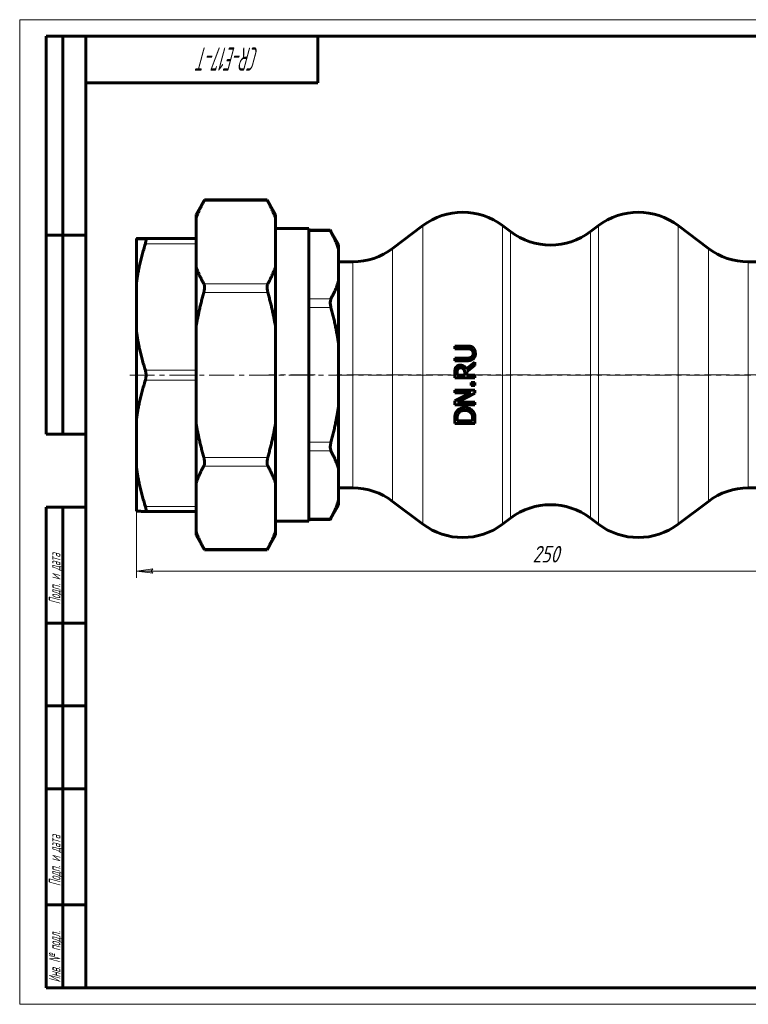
# Model space of a CAD drawing. Header units: millimetres. Extents: x 0 to 420, y 0 to 297.
# Tile 1 of 2: x 0 to 220, y 0 to 297. Entities that reach past the tile are written whole.
import ezdxf

# ---------------------------------------------------------------- set-up
doc = ezdxf.new("R2010")
doc.units = ezdxf.units.MM
for name, pattern in [('K5LT_AXLED', [12, 7.5, -1.5, 1.5, -1.5]), ('K5LT_BASIC', [0]), ('K5LT_THIN', [0])]:
    doc.linetypes.add(name, pattern=pattern)
doc.layers.add('Системный слой', color=7, linetype='Continuous')
doc.layers.add('Системный слой (1)', color=251, linetype='Continuous', true_color=0x6c6c6c)
doc.styles.add('KDIMTEXTSTYLE', font='GOST_AU.SHX', dxfattribs={"width": 0.96, "oblique": 15, "height": 5})
doc.styles.add('KTEXTSTYLE', font='GOST_AU.SHX', dxfattribs={"width": 0.56, "height": 5})
doc.dimstyles.new('KDIMSTYLE (1.00)', dxfattribs={"dimtxt": 5, "dimasz": 1, "dimexe": 2, "dimexo": 0, "dimgap": 1, "dimtad": 1, "dimtxsty": 'KDIMTEXTSTYLE', "dimsah": 1, "dimcen": 0, "dimdle": 1, "dimadec": 0, "dimazin": 0, "dimtfac": 0.667, "dimtmove": 0, "dimatfit": 3, "dimfxl": 1, "dimtvp": 1, "dimtolj": 1, "dimtzin": 0, "dimarcsym": 0})

# ---------------------------------------------------------------- blocks, each defined once
blk = doc.blocks.new('U0')
at = {"layer": 'Системный слой (1)', "color": 143, "linetype": 'K5LT_BASIC', "lineweight": 60, "true_color": 0x33acca}
for p, q in [((37.94, 150.18), (38.02, 149.9)), ((37.96, 148.69), (37.94, 148.69)), ((37.94, 148.69), (37.94, 148.69)), ((37.99, 148.69), (37.96, 148.69)), ((38.01, 148.7), (37.99, 148.69)), ((38.02, 148.7), (38.01, 148.7)), ((38.02, 149.9), (38.03, 149.89)), ((38.1, 148.79), (38.02, 148.7)), ((38.02, 148.7), (38.02, 148.7)), ((38.03, 149.89), (38.03, 149.87)), ((38.03, 149.87), (38.05, 149.81)), ((38.05, 149.81), (38.07, 149.71)), ((38.07, 149.71), (38.11, 149.53)), ((38.15, 148.92), (38.1, 148.79)), ((38.11, 149.53), (38.15, 149.2)), ((38.15, 149.2), (38.16, 149.08)), ((38.16, 149), (38.15, 148.92)), ((38.16, 149.08), (38.16, 149.07)), ((38.16, 149.07), (38.16, 149.04)), ((38.16, 149.04), (38.16, 149))]:
    blk.add_line(p, q, dxfattribs=at)
blk = doc.blocks.new('U2')
at = {"layer": 'Системный слой (1)', "color": 143, "linetype": 'K5LT_BASIC', "lineweight": 60, "true_color": 0x33acca}
for p, q in [((74.68, 242.63), (74.68, 242.64)), ((74.72, 242.55), (74.68, 242.63)), ((74.76, 242.48), (74.72, 242.55)), ((74.79, 242.43), (74.76, 242.48)), ((74.8, 242.41), (74.79, 242.43)), ((74.81, 242.4), (74.8, 242.41)), ((74.81, 242.39), (74.81, 242.4)), ((74.9, 242.24), (74.81, 242.39))]:
    blk.add_line(p, q, dxfattribs=at)
blk = doc.blocks.new('U3')
at = {"layer": 'Системный слой (1)', "color": 143, "linetype": 'K5LT_BASIC', "lineweight": 60, "true_color": 0x33acca}
for p, q in [((55.57, 137.48), (55.65, 137.32)), ((55.65, 137.32), (55.66, 137.32)), ((55.66, 137.32), (55.66, 137.3)), ((55.66, 137.3), (55.68, 137.28)), ((55.68, 137.28), (55.7, 137.24)), ((55.7, 137.24), (55.74, 137.16)), ((55.74, 137.16), (55.78, 137.08)), ((55.78, 137.08), (55.79, 137.07))]:
    blk.add_line(p, q, dxfattribs=at)
blk = doc.blocks.new('U6')
at = {"layer": 'Системный слой (1)', "color": 143, "linetype": 'K5LT_BASIC', "lineweight": 60, "true_color": 0x33acca}
for p, q in [((55.59, 242.28), (55.57, 242.24)), ((55.62, 242.34), (55.59, 242.28)), ((55.64, 242.36), (55.62, 242.34)), ((55.65, 242.38), (55.64, 242.36)), ((55.69, 242.46), (55.65, 242.38)), ((55.65, 242.38), (55.65, 242.38)), ((55.76, 242.59), (55.69, 242.46)), ((55.79, 242.64), (55.76, 242.59))]:
    blk.add_line(p, q, dxfattribs=at)
blk = doc.blocks.new('U9')
at = {"layer": 'Системный слой (1)', "color": 143, "linetype": 'K5LT_BASIC', "lineweight": 60, "true_color": 0x33acca}
for p, q in [((74.68, 137.07), (74.7, 137.12)), ((74.7, 137.12), (74.77, 137.25)), ((74.77, 137.25), (74.82, 137.33)), ((74.82, 137.34), (74.83, 137.35)), ((74.82, 137.33), (74.82, 137.34)), ((74.83, 137.35), (74.84, 137.38)), ((74.84, 137.38), (74.87, 137.44)), ((74.87, 137.44), (74.9, 137.48))]:
    blk.add_line(p, q, dxfattribs=at)
blk = doc.blocks.new('D0')
at = {"layer": 'Системный слой (1)'}
for points in [[(35.23, 130.69), (40.23, 131.34), (39.73, 130.69), (40.23, 130.03)], [(285.23, 130.69), (280.23, 131.34), (280.73, 130.69), (280.23, 130.03)]]:
    blk.add_hatch(color=7, dxfattribs=at).paths.add_polyline_path(points)
at = {"layer": 'Системный слой (1)', "color": 7, "linetype": 'K5LT_THIN', "lineweight": 18, "true_color": 0xffffff}
for p, q in [((35.23, 148.72), (35.23, 128.69)), ((285.23, 148.72), (285.23, 128.69)), ((35.23, 130.69), (40.23, 131.34)), ((40.23, 130.03), (35.23, 130.69)), ((40.23, 131.34), (39.73, 130.69)), ((39.73, 130.69), (40.23, 130.03)), ((280.73, 130.69), (280.23, 131.34)), ((280.23, 131.34), (285.23, 130.69)), ((285.23, 130.69), (280.23, 130.03)), ((280.23, 130.03), (280.73, 130.69))]:
    blk.add_line(p, q, dxfattribs=at)
blk.add_wipeout([(154.76, 131.69), (154.76, 139.07), (165.27, 139.07), (165.27, 131.69)]).dxf.layer = 'Системный слой (1)'
blk.add_line((35.23, 130.69), (285.23, 130.69), dxfattribs=at)
at = {"layer": 'Системный слой (1)', "color": 7, "insert": (154.76, 138.27), "char_height": 5, "attachment_point": 1, "style": 'KTEXTSTYLE'}
blk.add_mtext('\\H5.0;\\W1.000;\\Q15;\\Q15;\\W0.960;250', dxfattribs=at)
blk = doc.blocks.new('KDIMARROW_01')
at = {"layer": 'Системный слой'}
blk.add_hatch(color=0, dxfattribs=at).paths.add_polyline_path([(-5, -0.66), (0, 0), (-5, 0.66), (-4.5, 0)])
at = {"layer": 'Системный слой', "color": 0, "linetype": 'K5LT_THIN', "lineweight": 18}
for p, q in [((-4.5, 0), (-5, 0.66)), ((-5, 0.66), (0, 0)), ((0, 0), (-5, -0.66)), ((-5, -0.66), (-4.5, 0))]:
    blk.add_line(p, q, dxfattribs=at)
at = {"layer": 'Системный слой (1)', "color": 0, "linetype": 'K5LT_THIN', "lineweight": 18}
blk.add_line((356.07, 189.86), (355.07, 189.86), dxfattribs=at)
blk = doc.blocks.new('U23')
at = {"color": 7, "linetype": 'K5LT_THIN', "lineweight": 18, "true_color": 0xffffff}
for p, q in [((0, 0), (0, 297)), ((0, 297), (420, 297)), ((420, 0), (0, 0))]:
    blk.add_line(p, q, dxfattribs=at)
at = {"color": 143, "linetype": 'K5LT_BASIC', "lineweight": 60, "true_color": 0x33acca}
for p, q in [((8, 172), (8, 292)), ((20, 292), (8, 292)), ((13, 172), (13, 292)), ((20, 5), (20, 292)), ((20, 292), (415, 292)), ((90, 292), (90, 278)), ((90, 278), (20, 278)), ((20, 232), (8, 232)), ((20, 172), (8, 172)), ((8, 5), (8, 150)), ((20, 150), (8, 150)), ((13, 5), (13, 150)), ((20, 115), (8, 115)), ((20, 90), (8, 90)), ((20, 65), (8, 65)), ((20, 30), (8, 30)), ((20, 5), (8, 5)), ((415, 5), (20, 5))]:
    blk.add_line(p, q, dxfattribs=at)
at = {"color": 7, "attachment_point": 1, "style": 'KTEXTSTYLE'}
for s, insert, char_height, rotation in [('\\H5.0;\\W1.000;\\Q15;\\Q15;\\W0.560;\\H7.00;CR-E17-T', (72.2, 281.64), 7, 180), ('\\H5.0;\\W1.000;\\Q15;\\Q15;\\W0.560;\\H3.50;Подп. и дата', (8.82, 120.66), 3.5, 90), ('\\H5.0;\\W1.000;\\Q15;\\Q15;\\W0.560;\\H3.50;Подп. и дата', (8.82, 35.66), 3.5, 90), ('\\H5.0;\\W1.000;\\Q15;\\Q15;\\W0.560;\\H3.50;Инв. № подл.', (8.82, 6.57), 3.5, 90)]:
    blk.add_mtext(s, dxfattribs=dict(at, insert=insert, char_height=char_height, rotation=rotation))

msp = doc.modelspace()

# ---------------------------------------------------------------- linework, layer by layer
at = {"layer": 'Системный слой (1)', "color": 143, "linetype": 'K5LT_BASIC', "lineweight": 60, "true_color": 0x33acca}
for p, q in [((53.232, 238.211), (55.789, 242.639)), ((55.789, 242.639), (74.676, 242.639)), ((77.232, 238.211), (74.676, 242.639)), ((53.232, 237.067), (53.232, 238.211)), ((77.232, 238.211), (77.232, 237.067)), ((53.232, 230.916), (53.232, 237.067)), ((77.232, 222.515), (77.232, 237.067)), ((112.58, 228.006), (121.684, 234.876)), ((148.184, 233.062), (145.78, 234.876)), ((172.28, 233.062), (174.684, 234.876)), ((207.884, 228.006), (198.78, 234.876)), ((87.232, 233.969), (77.232, 233.969)), ((87.232, 145.743), (87.232, 233.969)), ((87.232, 233.505), (93.741, 233.505)), ((96.232, 229.191), (93.741, 233.505)), ((35.232, 230.948), (35.232, 230.99)), ((35.232, 217.508), (35.232, 230.948)), ((37.943, 231.025), (37.941, 231.025)), ((37.943, 231.025), (53.232, 231.025)), ((53.232, 230.916), (53.232, 230.914)), ((53.232, 229.407), (53.232, 230.914)), ((53.232, 229.407), (53.232, 228.561)), ((96.232, 229.191), (96.232, 227.625)), ((53.232, 222.515), (53.232, 228.561)), ((96.232, 227.625), (96.232, 218.258)), ((100.532, 223.969), (96.232, 223.969)), ((224.232, 223.969), (219.932, 223.969)), ((53.232, 204.409), (53.232, 222.515)), ((77.232, 222.515), (77.232, 204.409)), ((35.232, 203.138), (35.232, 217.508)), ((96.232, 218.258), (96.232, 199.223)), ((35.232, 176.374), (35.232, 203.138)), ((53.232, 192.106), (53.232, 204.409)), ((77.232, 175.304), (77.232, 204.409)), ((96.232, 199.223), (96.232, 180.489)), ((131.325, 198.549), (131.325, 197.738)), ((135.131, 198.549), (131.325, 198.549)), ((131.325, 197.738), (135.151, 197.738)), ((131.325, 194.945), (131.325, 194.135)), ((135.131, 194.945), (131.325, 194.945)), ((131.325, 194.135), (135.131, 194.135)), ((137.425, 193.724), (134.77, 191.554)), ((137.425, 192.671), (137.425, 193.724)), ((53.232, 192.106), (53.232, 191.239)), ((53.232, 188.239), (53.232, 191.239)), ((131.325, 190.575), (131.325, 189.004)), ((132.027, 189.814), (132.027, 190.62)), ((134.32, 190.526), (134.32, 189.814)), ((134.998, 190.744), (137.425, 192.671)), ((134.998, 189.814), (134.998, 190.744)), ((53.232, 188.239), (53.232, 187.395)), ((53.232, 175.304), (53.232, 187.395)), ((131.325, 189.004), (137.425, 189.004)), ((134.32, 189.814), (132.027, 189.814)), ((137.425, 189.814), (134.998, 189.814)), ((137.425, 187.6), (136.258, 187.6)), ((136.258, 187.6), (136.258, 186.621)), ((137.425, 189.004), (137.425, 189.814)), ((137.425, 186.621), (137.425, 187.6)), ((137.425, 185.227), (131.325, 185.227)), ((131.325, 185.227), (131.325, 184.471)), ((131.325, 184.471), (136.154, 184.471)), ((136.154, 184.471), (131.325, 182.014)), ((132.165, 181.618), (137.425, 184.317)), ((136.258, 186.621), (137.425, 186.621)), ((137.425, 184.317), (137.425, 185.227)), ((131.325, 182.014), (131.325, 180.862)), ((137.425, 181.618), (132.165, 181.618)), ((137.425, 180.862), (137.425, 181.618)), ((96.232, 180.489), (96.232, 161.455)), ((131.325, 180.862), (137.425, 180.862)), ((35.232, 162.046), (35.232, 176.374)), ((53.232, 157.197), (53.232, 175.304)), ((77.232, 175.304), (77.232, 157.197)), ((131.325, 176.561), (131.325, 175.172)), ((132.027, 175.983), (132.027, 176.601)), ((136.723, 175.983), (132.027, 175.983)), ((136.723, 176.601), (136.723, 175.983)), ((137.425, 175.172), (137.425, 176.576)), ((131.325, 175.172), (137.425, 175.172)), ((35.232, 148.723), (35.232, 162.046)), ((96.232, 161.455), (96.232, 152.088)), ((53.232, 151.046), (53.232, 157.197)), ((77.232, 142.645), (77.232, 157.197)), ((100.532, 155.743), (96.232, 155.743)), ((224.232, 155.743), (219.932, 155.743)), ((96.232, 152.088), (96.232, 150.522)), ((112.58, 151.707), (121.684, 144.836)), ((207.884, 151.707), (198.78, 144.836)), ((37.943, 148.688), (53.232, 148.688)), ((53.232, 151.046), (53.232, 150.182)), ((53.232, 148.688), (53.232, 150.182)), ((53.232, 142.645), (53.232, 148.688)), ((96.232, 150.522), (93.741, 146.207)), ((87.232, 145.743), (77.232, 145.743)), ((87.232, 146.207), (93.741, 146.207)), ((148.184, 146.65), (145.78, 144.836)), ((172.28, 146.65), (174.684, 144.836)), ((53.232, 141.502), (53.232, 142.645)), ((77.232, 142.645), (77.232, 141.502)), ((53.232, 141.502), (55.789, 137.074)), ((77.232, 141.502), (74.676, 137.074)), ((55.789, 137.074), (74.676, 137.074))]:
    msp.add_line(p, q, dxfattribs=at)
at = {"layer": 'Системный слой (1)', "color": 7, "linetype": 'K5LT_THIN', "lineweight": 18, "true_color": 0xffffff}
for p, q in [((55.569, 242.237), (74.896, 242.237)), ((121.684, 234.876), (121.684, 144.836)), ((145.78, 144.836), (145.78, 234.876)), ((174.684, 234.876), (174.684, 144.836)), ((198.78, 144.836), (198.78, 234.876)), ((87.232, 233.103), (93.958, 233.103)), ((148.184, 233.062), (148.184, 146.65)), ((172.28, 146.65), (172.28, 233.062)), ((37.941, 231.025), (53.232, 231.025)), ((53.232, 230.914), (37.941, 230.914)), ((37.941, 229.407), (53.232, 229.407)), ((112.58, 151.707), (112.58, 228.006)), ((207.884, 228.006), (207.884, 151.707)), ((100.532, 223.969), (100.532, 155.743)), ((219.932, 155.743), (219.932, 223.969)), ((74.896, 217.346), (55.569, 217.346)), ((55.569, 214.748), (74.896, 214.748)), ((93.958, 212.779), (87.232, 212.779)), ((87.232, 210.181), (93.958, 210.181)), ((53.232, 191.239), (37.941, 191.239)), ((37.941, 188.239), (53.232, 188.239)), ((93.958, 169.532), (87.232, 169.532)), ((87.232, 166.934), (93.958, 166.934)), ((74.896, 164.965), (55.569, 164.965)), ((55.569, 162.367), (74.896, 162.367)), ((53.232, 150.182), (37.941, 150.182)), ((93.958, 146.609), (87.232, 146.609)), ((74.896, 137.476), (55.569, 137.476))]:
    msp.add_line(p, q, dxfattribs=at)
at = {"layer": 'Системный слой (1)', "color": 30, "linetype": 'K5LT_AXLED', "lineweight": 18, "true_color": 0xff8000}
for p, q in [((33.232, 189.756), (287.232, 189.756)), ((89.232, 189.856), (75.232, 189.856)), ((226.232, 189.856), (94.232, 189.856))]:
    msp.add_line(p, q, dxfattribs=at)
at = {"layer": 'Системный слой (1)', "color": 143, "linetype": 'K5LT_BASIC', "lineweight": 60, "true_color": 0x33acca}
for centre, start, end in [((133.732, 218.913), 52.95753, 127.04247), ((186.732, 218.913), 52.95753, 127.04247), ((160.232, 249.026), 232.95753, 307.04247), ((100.532, 243.969), 270, 307.04247), ((219.932, 243.969), 232.95753, 270), ((100.532, 135.743), 52.95753, 90), ((219.932, 135.743), 90, 127.04247), ((160.232, 130.687), 52.95753, 127.04247), ((133.732, 160.8), 232.95753, 307.04247), ((186.732, 160.8), 232.95753, 307.04247)]:
    msp.add_arc(centre, 20, start, end, dxfattribs=at)
for points, weights in [([(55.569, 242.237), (54.094, 239.548), (53.232, 237.067)], [1.00702924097, 1.00883383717, 1]), ([(77.232, 237.067), (76.37, 239.548), (74.896, 242.237)], [1, 1.00883383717, 1.00702924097]), ([(96.232, 227.625), (95.515, 230.233), (93.958, 233.103)], [1, 1.01348617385, 1.00908205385]), ([(37.941, 231.025), (35.973, 231.006), (35.232, 230.99)], [1.00597645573, 1.01523842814, 1]), ([(35.232, 230.948), (35.973, 230.932), (37.941, 230.914)], [1, 1.01523842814, 1.00597645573]), ([(37.941, 229.407), (35.973, 223.143), (35.232, 217.508)], [1.00597645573, 1.01523842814, 1]), ([(53.232, 222.515), (54.094, 220.034), (55.569, 217.346)], [1, 1.00883383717, 1.00702924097]), ([(74.896, 217.346), (76.37, 220.034), (77.232, 222.515)], [1.00702924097, 1.00883383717, 1]), ([(93.958, 212.779), (95.515, 215.649), (96.232, 218.258)], [1.00908205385, 1.01348617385, 1]), ([(55.569, 214.748), (54.094, 209.37), (53.232, 204.409)], [1.00702924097, 1.00883383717, 1]), ([(77.232, 204.409), (76.37, 209.37), (74.896, 214.748)], [1, 1.00883383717, 1.00702924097]), ([(96.232, 199.223), (95.515, 204.441), (93.958, 210.181)], [1, 1.01348617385, 1.00908205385]), ([(35.232, 203.138), (35.973, 197.504), (37.941, 191.239)], [1, 1.01523842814, 1.00597645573]), ([(37.941, 188.239), (35.973, 181.993), (35.232, 176.374)], [1.00597645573, 1.01523842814, 1]), ([(93.958, 169.532), (95.515, 175.272), (96.232, 180.489)], [1.00908205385, 1.01348617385, 1]), ([(53.232, 175.304), (54.094, 170.342), (55.569, 164.965)], [1, 1.00883383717, 1.00702924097]), ([(74.896, 164.965), (76.37, 170.342), (77.232, 175.304)], [1.00702924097, 1.00883383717, 1]), ([(96.232, 161.455), (95.515, 164.064), (93.958, 166.934)], [1, 1.01348617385, 1.00908205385]), ([(35.232, 162.046), (35.973, 156.428), (37.941, 150.182)], [1, 1.01523842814, 1.00597645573]), ([(55.569, 162.367), (54.094, 159.678), (53.232, 157.197)], [1.00702924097, 1.00883383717, 1]), ([(77.232, 157.197), (76.37, 159.678), (74.896, 162.367)], [1, 1.00883383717, 1.00702924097]), ([(93.958, 146.609), (95.515, 149.479), (96.232, 152.088)], [1.00908205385, 1.01348617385, 1]), ([(37.941, 148.688), (35.973, 148.706), (35.232, 148.723)], [1.00597645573, 1.01523842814, 1]), ([(53.232, 142.645), (54.094, 140.164), (55.569, 137.476)], [1, 1.00883383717, 1.00702924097]), ([(74.896, 137.476), (76.37, 140.164), (77.232, 142.645)], [1.00702924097, 1.00883383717, 1])]:
    msp.add_rational_spline(points, weights, degree=2, dxfattribs=at)
for points, knots in [([(93.958, 233.103), (93.93, 233.156), (93.904, 233.203), (93.789, 233.417), (93.742, 233.505), (93.741, 233.505)], [-0.66444167, -0.66444167, -0.66444167, -0.66444167, -0.63355758, -0.63355758, -0.5110987, -0.5110987, -0.5110987, -0.5110987]), ([(37.941, 230.914), (37.97, 230.914), (37.996, 230.908), (38.112, 230.851), (38.159, 230.712), (38.159, 230.304), (38.112, 230.014), (37.996, 229.589), (37.97, 229.499), (37.941, 229.407)], [0.35596042, 0.35596042, 0.35596042, 0.35596042, 0.38725992, 0.38725992, 0.50929676, 0.50929676, 0.6313336, 0.6313336, 0.6626331, 0.6626331, 0.6626331, 0.6626331]), ([(55.569, 217.346), (55.599, 217.292), (55.626, 217.232), (55.741, 216.922), (55.789, 216.598), (55.789, 215.897), (55.741, 215.486), (55.626, 214.964), (55.599, 214.855), (55.569, 214.748)], [0.35346808, 0.35346808, 0.35346808, 0.35346808, 0.38535031, 0.38535031, 0.50678355, 0.50678355, 0.62821679, 0.62821679, 0.66009902, 0.66009902, 0.66009902, 0.66009902]), ([(74.896, 214.748), (74.866, 214.855), (74.839, 214.964), (74.723, 215.486), (74.676, 215.897), (74.676, 216.598), (74.723, 216.922), (74.839, 217.232), (74.866, 217.292), (74.896, 217.346)], [-0.66009902, -0.66009902, -0.66009902, -0.66009902, -0.62821679, -0.62821679, -0.50678355, -0.50678355, -0.38535031, -0.38535031, -0.35346808, -0.35346808, -0.35346808, -0.35346808]), ([(93.958, 210.181), (93.93, 210.285), (93.904, 210.391), (93.789, 210.913), (93.741, 211.327), (93.741, 212.034), (93.789, 212.36), (93.904, 212.669), (93.93, 212.727), (93.958, 212.779)], [-0.66444167, -0.66444167, -0.66444167, -0.66444167, -0.63355758, -0.63355758, -0.51109, -0.51109, -0.38862243, -0.38862243, -0.35773833, -0.35773833, -0.35773833, -0.35773833]), ([(136.99, 197.966), (136.9, 198.059), (136.801, 198.142), (136.582, 198.283), (136.464, 198.339), (136.103, 198.467), (135.798, 198.52), (135.347, 198.546), (135.239, 198.549), (135.131, 198.549)], [-0.24278127, -0.24278127, -0.24278127, -0.24278127, -0.18968359, -0.18968359, -0.13587723, -0.13587723, -0.03237565, -0.03237565, 0, 0, 0, 0]), ([(135.151, 197.738), (135.228, 197.738), (135.308, 197.737), (135.516, 197.728), (135.646, 197.717), (135.793, 197.693), (135.819, 197.689), (135.886, 197.676), (135.93, 197.666), (136.057, 197.63), (136.145, 197.597), (136.279, 197.528), (136.321, 197.503), (136.362, 197.476)], [-0.16823369, -0.16823369, -0.16823369, -0.16823369, -0.13230763, -0.13230763, -0.07452694, -0.07452694, -0.06295615, -0.06295615, -0.04538209, -0.04538209, -0.01464856, -0.01464856, 0, 0, 0, 0]), ([(136.362, 197.476), (136.433, 197.429), (136.497, 197.374), (136.612, 197.244), (136.66, 197.171), (136.759, 196.976), (136.828, 196.795), (136.858, 196.47), (136.861, 196.404), (136.861, 196.339)], [-0.20284833, -0.20284833, -0.20284833, -0.20284833, -0.15150165, -0.15150165, -0.09869905, -0.09869905, -0.01970326, -0.01970326, 0, 0, 0, 0]), ([(136.861, 196.339), (136.861, 196.208), (136.851, 196.074), (136.814, 195.883), (136.799, 195.828), (136.77, 195.737), (136.756, 195.7), (136.739, 195.662), (136.737, 195.657), (136.73, 195.641), (136.725, 195.63), (136.662, 195.499), (136.584, 195.392), (136.446, 195.267), (136.405, 195.236), (136.362, 195.207)], [-0.10628411, -0.10628411, -0.10628411, -0.10628411, -0.08272961, -0.08272961, -0.07133057, -0.07133057, -0.06160306, -0.06160306, -0.06010514, -0.06010514, -0.05667289, -0.05667289, -0.01577769, -0.01577769, 0, 0, 0, 0]), ([(137.553, 196.339), (137.553, 196.614), (137.529, 196.907), (137.371, 197.455), (137.247, 197.657), (137.086, 197.862), (137.039, 197.915), (136.99, 197.966)], [-0.13142907, -0.13142907, -0.13142907, -0.13142907, -0.07804051, -0.07804051, -0.02130475, -0.02130475, 0, 0, 0, 0]), ([(136.99, 194.718), (137.156, 194.884), (137.282, 195.079), (137.448, 195.477), (137.518, 195.723), (137.55, 196.156), (137.553, 196.248), (137.553, 196.339)], [-0.25648235, -0.25648235, -0.25648235, -0.25648235, -0.13142095, -0.13142095, -0.02769127, -0.02769127, 0, 0, 0, 0]), ([(136.362, 195.207), (136.226, 195.118), (136.078, 195.054), (135.739, 194.973), (135.527, 194.956), (135.276, 194.946), (135.203, 194.945), (135.131, 194.945)], [-0.12395387, -0.12395387, -0.12395387, -0.12395387, -0.07584095, -0.07584095, -0.02166981, -0.02166981, 0, 0, 0, 0]), ([(135.131, 194.135), (135.485, 194.135), (135.866, 194.163), (136.342, 194.298), (136.574, 194.377), (136.875, 194.609), (136.934, 194.662), (136.99, 194.718)], [-0.33805587, -0.33805587, -0.33805587, -0.33805587, -0.11593945, -0.11593945, -0.02408008, -0.02408008, 0, 0, 0, 0]), ([(37.941, 191.239), (37.97, 191.147), (37.996, 191.052), (38.112, 190.571), (38.159, 190.145), (38.159, 189.331), (38.112, 188.905), (37.996, 188.426), (37.97, 188.331), (37.941, 188.239)], [0.35596042, 0.35596042, 0.35596042, 0.35596042, 0.38725992, 0.38725992, 0.50929676, 0.50929676, 0.6313336, 0.6313336, 0.6626331, 0.6626331, 0.6626331, 0.6626331]), ([(131.646, 192.128), (131.53, 191.948), (131.445, 191.755), (131.352, 191.33), (131.335, 191.048), (131.326, 190.754), (131.325, 190.664), (131.325, 190.575)], [-0.14745786, -0.14745786, -0.14745786, -0.14745786, -0.08825589, -0.08825589, -0.02670671, -0.02670671, 0, 0, 0, 0]), ([(132.981, 192.82), (132.842, 192.82), (132.701, 192.808), (132.444, 192.753), (132.327, 192.714), (132.117, 192.604), (131.937, 192.495), (131.722, 192.238), (131.682, 192.184), (131.646, 192.128)], [-0.28696959, -0.28696959, -0.28696959, -0.28696959, -0.18825533, -0.18825533, -0.10067696, -0.10067696, -0.02013367, -0.02013367, 0, 0, 0, 0]), ([(132.027, 190.62), (132.027, 190.757), (132.032, 191.009), (132.111, 191.351), (132.16, 191.476), (132.234, 191.589)], [-0.10532189, -0.10532189, -0.10532189, -0.10532189, -0.04043859, -0.04043859, 0, 0, 0, 0]), ([(132.234, 191.589), (132.281, 191.657), (132.335, 191.719), (132.426, 191.794), (132.452, 191.813), (132.502, 191.844), (132.526, 191.857), (132.557, 191.873), (132.565, 191.877), (132.584, 191.886), (132.595, 191.89), (132.704, 191.935), (132.809, 191.959), (132.958, 191.973), (133.002, 191.974), (133.045, 191.974)], [-0.081592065, -0.081592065, -0.081592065, -0.081592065, -0.064740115, -0.064740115, -0.057688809, -0.057688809, -0.051046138, -0.051046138, -0.048592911, -0.048592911, -0.045239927, -0.045239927, -0.013010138, -0.013010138, 0, 0, 0, 0]), ([(134.77, 191.554), (134.687, 191.777), (134.574, 191.984), (134.309, 192.308), (134.154, 192.456), (133.766, 192.69), (133.55, 192.761), (133.209, 192.812), (133.095, 192.82), (132.981, 192.82)], [-0.25751134, -0.25751134, -0.25751134, -0.25751134, -0.17021911, -0.17021911, -0.10339824, -0.10339824, -0.03426424, -0.03426424, 0, 0, 0, 0]), ([(133.045, 191.974), (133.159, 191.974), (133.275, 191.966), (133.459, 191.933), (133.522, 191.916), (133.586, 191.895), (133.592, 191.893), (133.626, 191.881), (133.652, 191.87), (133.801, 191.804), (133.911, 191.727), (134.004, 191.628)], [-0.093779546, -0.093779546, -0.093779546, -0.093779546, -0.067376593, -0.067376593, -0.050796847, -0.050796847, -0.048964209, -0.048964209, -0.040819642, -0.040819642, 0, 0, 0, 0]), ([(134.004, 191.628), (134.068, 191.565), (134.121, 191.493), (134.178, 191.388), (134.19, 191.363), (134.218, 191.297), (134.231, 191.26), (134.245, 191.212), (134.249, 191.196), (134.254, 191.176), (134.256, 191.169), (134.258, 191.16), (134.258, 191.158), (134.283, 191.046), (134.299, 190.932), (134.317, 190.72), (134.32, 190.623), (134.32, 190.526)], [-0.084643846, -0.084643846, -0.084643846, -0.084643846, -0.075705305, -0.075705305, -0.072772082, -0.072772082, -0.067813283, -0.067813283, -0.065092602, -0.065092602, -0.063450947, -0.063450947, -0.062854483, -0.062854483, -0.028942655, -0.028942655, 0, 0, 0, 0]), ([(131.809, 178.746), (131.732, 178.629), (131.667, 178.505), (131.563, 178.264), (131.523, 178.15), (131.477, 177.996), (131.465, 177.955), (131.442, 177.87), (131.421, 177.778), (131.4, 177.666), (131.381, 177.541), (131.372, 177.471), (131.355, 177.317), (131.348, 177.232), (131.338, 177.088), (131.336, 177.035), (131.327, 176.84), (131.325, 176.7), (131.325, 176.561)], [-0.42620288, -0.42620288, -0.42620288, -0.42620288, -0.3133362, -0.3133362, -0.2156512, -0.2156512, -0.18358843, -0.18358843, -0.15392138, -0.12343678, -0.12343678, -0.09243688, -0.09243688, -0.06055839, -0.06055839, -0.04320302, -0.04320302, 0, 0, 0, 0]), ([(134.38, 179.982), (134.103, 179.982), (133.825, 179.959), (133.309, 179.85), (133.073, 179.772), (132.632, 179.552), (132.321, 179.366), (131.95, 178.943), (131.876, 178.847), (131.809, 178.746)], [-0.46312126, -0.46312126, -0.46312126, -0.46312126, -0.31096213, -0.31096213, -0.1730888, -0.1730888, -0.03739548, -0.03739548, 0, 0, 0, 0]), ([(132.027, 176.601), (132.027, 176.691), (132.028, 176.775), (132.035, 176.948), (132.042, 177.035), (132.056, 177.182), (132.064, 177.244), (132.079, 177.346), (132.086, 177.387), (132.099, 177.454), (132.105, 177.482), (132.111, 177.51), (132.112, 177.514), (132.113, 177.519), (132.114, 177.521), (132.172, 177.765), (132.264, 177.996), (132.392, 178.212)], [-0.1258062, -0.1258062, -0.1258062, -0.1258062, -0.11698053, -0.11698053, -0.10579392, -0.10579392, -0.0954759, -0.0954759, -0.0868194, -0.0868194, -0.07937291, -0.07937291, -0.07816289, -0.07816289, -0.07772566, -0.07772566, 0, 0, 0, 0]), ([(132.392, 178.212), (132.497, 178.384), (132.627, 178.535), (132.944, 178.794), (133.124, 178.893), (133.65, 179.092), (134.013, 179.137), (134.37, 179.137)], [-0.23157246, -0.23157246, -0.23157246, -0.23157246, -0.16963571, -0.16963571, -0.10706982, -0.10706982, 0, 0, 0, 0]), ([(134.37, 179.137), (134.643, 179.137), (134.922, 179.113), (135.36, 179.007), (135.585, 178.932), (136.014, 178.654), (136.183, 178.486), (136.317, 178.286)], [-0.28072184, -0.28072184, -0.28072184, -0.28072184, -0.15700266, -0.15700266, -0.07491842, -0.07491842, 0, 0, 0, 0]), ([(136.935, 178.736), (136.817, 178.915), (136.677, 179.077), (136.349, 179.369), (136.164, 179.496), (135.702, 179.744), (135.323, 179.901), (134.665, 179.975), (134.523, 179.982), (134.38, 179.982)], [-0.43221489, -0.43221489, -0.43221489, -0.43221489, -0.31771268, -0.31771268, -0.19930686, -0.19930686, -0.04289065, -0.04289065, 0, 0, 0, 0]), ([(136.317, 178.286), (136.536, 177.975), (136.607, 177.684), (136.701, 177.242), (136.723, 176.913), (136.723, 176.601)], [-0.14058807, -0.14058807, -0.14058807, -0.14058807, -0.09715565, -0.09715565, 0, 0, 0, 0]), ([(137.425, 176.576), (137.425, 176.927), (137.408, 177.32), (137.316, 177.868), (137.252, 178.149), (137.031, 178.577), (136.985, 178.658), (136.935, 178.736)], [-0.35933863, -0.35933863, -0.35933863, -0.35933863, -0.15035173, -0.15035173, -0.02900835, -0.02900835, 0, 0, 0, 0]), ([(93.958, 166.934), (93.93, 166.986), (93.904, 167.043), (93.789, 167.352), (93.741, 167.678), (93.741, 168.385), (93.789, 168.8), (93.904, 169.322), (93.93, 169.427), (93.958, 169.532)], [-0.66444167, -0.66444167, -0.66444167, -0.66444167, -0.63355758, -0.63355758, -0.51109, -0.51109, -0.38862243, -0.38862243, -0.35773833, -0.35773833, -0.35773833, -0.35773833]), ([(55.569, 164.965), (55.599, 164.857), (55.626, 164.748), (55.741, 164.227), (55.789, 163.816), (55.789, 163.114), (55.741, 162.79), (55.626, 162.48), (55.599, 162.421), (55.569, 162.367)], [0.35346808, 0.35346808, 0.35346808, 0.35346808, 0.38535031, 0.38535031, 0.50678355, 0.50678355, 0.62821679, 0.62821679, 0.66009902, 0.66009902, 0.66009902, 0.66009902]), ([(74.896, 162.367), (74.866, 162.421), (74.839, 162.48), (74.723, 162.79), (74.676, 163.114), (74.676, 163.816), (74.723, 164.227), (74.839, 164.748), (74.866, 164.857), (74.896, 164.965)], [-0.66009902, -0.66009902, -0.66009902, -0.66009902, -0.62821679, -0.62821679, -0.50678355, -0.50678355, -0.38535031, -0.38535031, -0.35346808, -0.35346808, -0.35346808, -0.35346808]), ([(93.741, 146.207), (93.742, 146.207), (93.789, 146.296), (93.904, 146.509), (93.93, 146.557), (93.958, 146.609)], [-0.51109735, -0.51109735, -0.51109735, -0.51109735, -0.38862243, -0.38862243, -0.35773833, -0.35773833, -0.35773833, -0.35773833])]:
    msp.add_open_spline(points, degree=3, knots=knots, dxfattribs=at)

# ---------------------------------------------------------------- block references
at = {"layer": 'Системный слой (1)'}
for name in ['U6', 'U2', 'U0', 'U3', 'U9']:
    msp.add_blockref(name, (0, 0), dxfattribs=at)

# ---------------------------------------------------------------- next in the draw order: dimensions: what is measured, and where the dimension line sits
at = {"layer": 'Системный слой (1)', "color": 7}
dim = msp.add_linear_dim(base=(35.232, 130.687), p1=(285.232, 148.723), p2=(35.232, 148.723), dimstyle='KDIMSTYLE (1.00)', override={"dimexo": 0, "dimpost": '\\H5.0;\\W0.960;\\Q15;<>', "dimblk1": 'KDIMARROW_01', "dimblk2": 'KDIMARROW_01', "dimse1": 0, "dimse2": 0, "dimclrt": 7, "dimtol": 1, "dimtp": 0, "dimtm": 0, "dimtdec": 5, "dimtolj": 1}, dxfattribs=at)
dim.commit()
dim.dimension.update_dxf_attribs({"geometry": 'D0', "text_midpoint": (160.232, 130.687), "dimtype": 160})

# ---------------------------------------------------------------- next in the draw order: block references
msp.add_blockref('U23', (0, 0))

doc.saveas('drawing.dxf')
